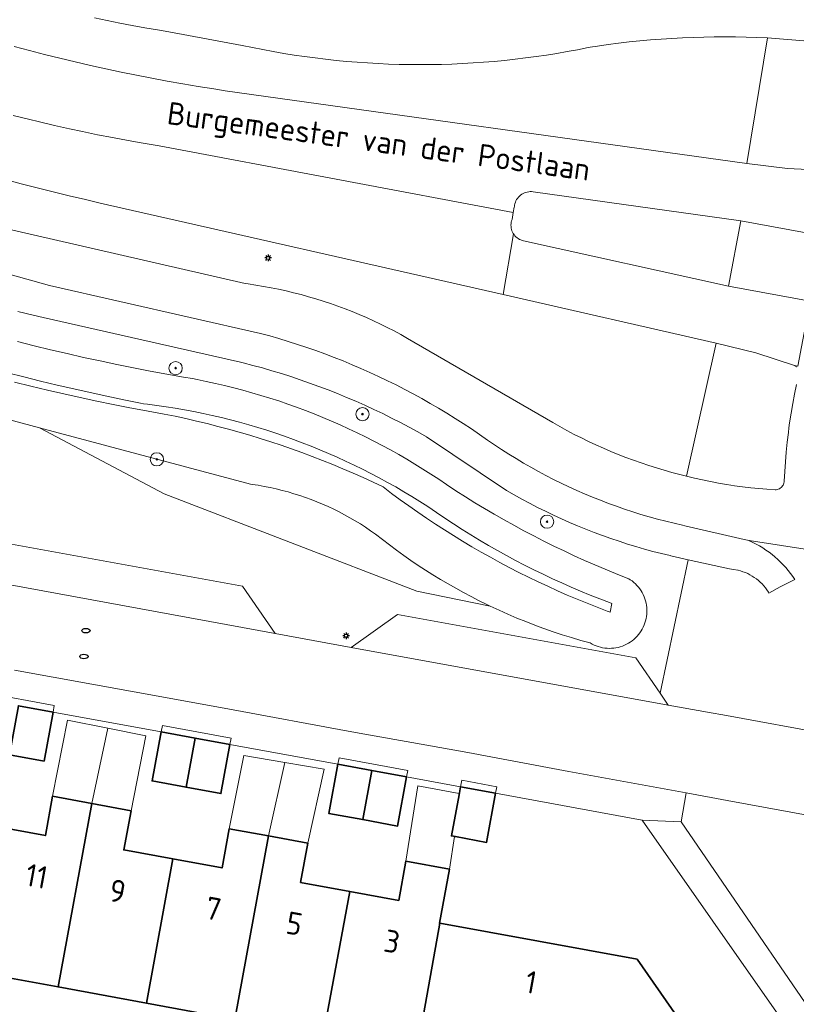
# Model space of a CAD drawing. Header units: metres. Extents: x 152610 to 160096, y 456114 to 462495.
# Tile 223 of 256: x 157328 to 157375, y 459787 to 459846. Entities that reach past the tile are written whole.
import ezdxf
from ezdxf.enums import TextEntityAlignment as Align

# ---------------------------------------------------------------- set-up
doc = ezdxf.new("R2010")
doc.units = ezdxf.units.M
doc.header["$LTSCALE"] = 0.5
doc.layers.get('0').update_dxf_attribs({"linetype": 'CONTINUOUS'})
for name, color, linetype, lineweight in [('B-PV-GR-BEPLANTING_CULTUUR_BOSPLANTSOEN-GV', 251, 'CONTINUOUS', 18), ('B-PV-GR-BOOM-S', 251, 'CONTINUOUS', 25), ('B-PV-GW-TALUD_KRUIN-G', 251, 'CONTINUOUS', 18), ('B-PV-IE-MEUBILAIR-S', 251, 'CONTINUOUS', 25), ('B-PV-OG-BEBOUWING-GV', 6, 'CONTINUOUS', 35), ('B-PV-OG-BEBOUWING-T18', 1, 'CONTINUOUS', 18), ('B-PV-OG-BEBOUWING_OVERBOUWING-GV', 251, 'CONTINUOUS', 18), ('B-PV-OG-TERREIN_BEGROEID-GV', 251, 'CONTINUOUS', 18), ('B-PV-OG-TOPOGRAFIE-T18', 1, 'CONTINUOUS', 18), ('B-PV-VH-GESLOTENVERHARDING_ASFALT-GV', 251, 'CONTINUOUS', 18), ('B-PV-VH-OPENVERHARDING_BETONSTRAATSTEEN-GV', 251, 'CONTINUOUS', 18), ('B-PV-VH-OPENVERHARDING_TEGEL-GV', 251, 'CONTINUOUS', 18)]:
    doc.layers.add(name, color=color, linetype=linetype, lineweight=lineweight)
doc.styles.add('NLCS-ISO', font='NLCS-ISO.ttf')
doc.styles.add('NLCS-ISO-M750-T18', font='NLCS-ISO.ttf', dxfattribs={"height": 1.35})

# ---------------------------------------------------------------- blocks, each defined once
blk = doc.blocks.new('SIE-MEUBILAIR_PAAL_LICHTMAST-SO')
for points in [[(-0.62, 0), (-1, 0)], [(-0.71, 0.71), (-0.44, 0.44)], [(0, 1), (0, 0.62)], [(0.44, 0.44), (0.71, 0.71)], [(1, 0), (0.62, 0)], [(-0.71, -0.71), (-0.44, -0.44)], [(0, -0.62), (0, -1)], [(0.44, -0.44), (0.71, -0.71)]]:
    blk.add_lwpolyline(points)
blk.add_circle((0, 0), 0.5)
blk = doc.blocks.new('SIE-MEUBILAIR_PUT_RIOOLPUT-SO')
blk.add_ellipse((0, 0), major_axis=(1.25, 0), ratio=0.54)
blk = doc.blocks.new('SGR-BOOM_GBKN-SO')
at = {"linetype": 'ByBlock', "lineweight": 18}
h = blk.add_hatch(color=0, dxfattribs=at)
h.dxf.hatch_style = 1
edge = h.paths.add_edge_path()
edge.add_arc((0, 0), 0.25, 0, 360)
at = {"color": 0, "linetype": 'ByBlock', "lineweight": 18}
for radius in [2, 0.25]:
    blk.add_circle((0, 0), radius, dxfattribs=at)
at = {"color": 0, "linetype": 'ByBlock', "lineweight": 18, "style": 'NLCS-ISO'}
blk.add_attdef('SOORT', (2.5, 0), '', height=1.5, dxfattribs=at)

msp = doc.modelspace()

# ---------------------------------------------------------------- linework, layer by layer
at = {"layer": 'B-PV-GR-BEPLANTING_CULTUUR_BOSPLANTSOEN-GV', "flags": 128}
for points in [[(157324.056, 459822.812), (157329.674, 459821.31), (157342.35, 459817.921), (157342.447, 459817.907), (157342.81, 459817.85), (157343.171, 459817.786), (157343.531, 459817.713), (157343.889, 459817.633), (157344.245, 459817.545), (157344.599, 459817.449), (157344.951, 459817.346), (157345.301, 459817.235), (157345.648, 459817.116), (157345.993, 459816.99), (157346.334, 459816.856), (157346.673, 459816.714), (157347.009, 459816.566), (157347.341, 459816.41), (157347.67, 459816.247), (157347.995, 459816.077), (157348.316, 459815.9), (157348.634, 459815.716), (157348.947, 459815.525), (157349.256, 459815.327), (157349.561, 459815.122), (157349.861, 459814.911), (157350.275, 459814.583), (157350.694, 459814.261), (157351.118, 459813.945), (157351.547, 459813.636), (157351.98, 459813.334), (157352.418, 459813.038), (157352.86, 459812.748), (157353.306, 459812.466), (157353.757, 459812.19), (157354.212, 459811.921), (157354.671, 459811.659), (157355.133, 459811.404), (157355.6, 459811.156), (157356.07, 459810.915), (157356.544, 459810.681), (157356.744, 459810.585), (157357.272, 459810.339), (157357.804, 459810.102), (157358.339, 459809.873), (157358.879, 459809.654), (157359.422, 459809.444), (157359.694, 459809.343), (157359.968, 459809.242), (157360.518, 459809.05), (157361.07, 459808.867), (157361.626, 459808.694), (157362.185, 459808.529), (157362.746, 459808.374), (157362.863, 459808.308), (157362.983, 459808.249), (157363.107, 459808.198), (157363.234, 459808.153), (157363.363, 459808.117), (157363.494, 459808.088), (157363.627, 459808.067), (157363.76, 459808.055), (157363.894, 459808.05), (157364.028, 459808.053), (157364.162, 459808.064), (157364.295, 459808.083), (157364.426, 459808.11), (157364.556, 459808.144), (157364.683, 459808.187), (157364.808, 459808.236), (157364.929, 459808.294), (157365.047, 459808.358), (157365.161, 459808.429), (157365.27, 459808.507), (157365.374, 459808.591), (157365.474, 459808.681), (157365.567, 459808.777), (157365.655, 459808.879), (157365.737, 459808.985), (157365.812, 459809.097), (157365.88, 459809.212), (157365.942, 459809.331), (157365.996, 459809.454), (157366.042, 459809.58), (157366.082, 459809.708), (157366.113, 459809.839), (157366.137, 459809.971), (157366.152, 459810.104), (157366.16, 459810.238), (157366.159, 459810.372), (157366.151, 459810.506), (157366.135, 459810.639), (157366.111, 459810.771), (157366.079, 459810.902), (157366.039, 459811.03), (157365.992, 459811.155), (157365.937, 459811.278), (157365.875, 459811.397), (157365.807, 459811.512), (157365.731, 459811.623), (157365.649, 459811.729), (157365.561, 459811.83), (157365.467, 459811.926), (157365.367, 459812.016), (157365.262, 459812.099), (157365.152, 459812.177), (157365.078, 459812.224), (157364.905, 459812.291), (157364.276, 459812.541), (157363.65, 459812.799), (157363.027, 459813.064), (157362.408, 459813.336), (157361.792, 459813.616), (157361.179, 459813.902), (157360.569, 459814.196), (157359.964, 459814.498), (157359.361, 459814.806), (157358.762, 459815.121), (157358.168, 459815.444), (157357.577, 459815.773), (157356.99, 459816.11), (157356.406, 459816.453), (157355.828, 459816.804), (157355.253, 459817.161), (157354.682, 459817.524), (157354.116, 459817.895), (157353.649, 459818.212), (157353.177, 459818.523), (157352.702, 459818.827), (157352.222, 459819.124), (157351.737, 459819.415), (157351.249, 459819.698), (157350.757, 459819.975), (157350.261, 459820.245), (157349.761, 459820.507), (157349.257, 459820.763), (157348.75, 459821.011), (157348.239, 459821.252), (157347.725, 459821.486), (157347.208, 459821.712), (157346.688, 459821.932), (157346.164, 459822.143), (157345.638, 459822.348), (157345.109, 459822.545), (157344.577, 459822.734), (157344.042, 459822.916), (157343.505, 459823.09), (157342.965, 459823.256), (157342.424, 459823.415), (157341.879, 459823.567), (157341.333, 459823.71), (157340.785, 459823.846), (157340.235, 459823.974), (157339.683, 459824.094), (157339.13, 459824.206), (157338.85, 459824.26), (157338.325, 459824.35), (157337.32, 459824.528), (157336.317, 459824.715), (157335.315, 459824.909), (157334.314, 459825.111), (157333.315, 459825.321), (157332.318, 459825.539), (157331.322, 459825.764), (157330.329, 459825.998), (157329.337, 459826.239), (157328.347, 459826.488)], [(157327.739, 459824.615), (157328.731, 459824.36), (157329.725, 459824.113), (157330.721, 459823.873), (157331.719, 459823.641), (157332.719, 459823.417), (157333.72, 459823.201), (157334.723, 459822.992), (157335.728, 459822.792), (157335.921, 459822.754), (157336.147, 459822.727), (157336.707, 459822.653), (157337.267, 459822.571), (157337.825, 459822.481), (157338.382, 459822.384), (157338.938, 459822.278), (157339.492, 459822.165), (157340.044, 459822.044), (157340.595, 459821.915), (157341.144, 459821.778), (157341.69, 459821.634), (157342.235, 459821.481), (157342.778, 459821.322), (157343.318, 459821.154), (157343.856, 459820.979), (157344.391, 459820.796), (157344.923, 459820.606), (157345.453, 459820.408), (157345.98, 459820.203), (157346.504, 459819.99), (157347.025, 459819.77), (157347.543, 459819.543), (157348.057, 459819.308), (157348.568, 459819.066), (157349.076, 459818.817), (157349.58, 459818.56), (157350.08, 459818.297), (157350.577, 459818.026), (157351.07, 459817.749), (157351.558, 459817.464), (157352.043, 459817.173), (157352.524, 459816.875), (157353, 459816.57), (157353.507, 459816.216), (157354.019, 459815.869), (157354.535, 459815.528), (157355.055, 459815.194), (157355.58, 459814.867), (157356.108, 459814.546), (157356.641, 459814.233), (157357.178, 459813.926), (157357.719, 459813.627), (157358.264, 459813.334), (157358.812, 459813.049), (157359.364, 459812.77), (157359.92, 459812.499), (157360.479, 459812.235), (157361.042, 459811.978), (157361.607, 459811.728), (157362.176, 459811.486), (157362.748, 459811.251), (157363.323, 459811.024), (157363.901, 459810.804), (157364.05, 459810.749), (157363.942, 459810.228), (157363.765, 459810.294), (157363.163, 459810.522), (157362.565, 459810.758), (157361.969, 459811.002), (157361.376, 459811.253), (157360.787, 459811.511), (157360.201, 459811.777), (157359.618, 459812.05), (157359.038, 459812.33), (157358.462, 459812.617), (157357.89, 459812.911), (157357.322, 459813.213), (157356.757, 459813.521), (157356.196, 459813.837), (157355.639, 459814.159), (157355.086, 459814.489), (157354.537, 459814.825), (157353.993, 459815.168), (157353.452, 459815.518), (157352.917, 459815.874), (157352.385, 459816.237), (157351.858, 459816.607), (157351.336, 459816.983), (157350.819, 459817.366), (157350.306, 459817.755), (157349.708, 459818.038), (157349.107, 459818.314), (157348.502, 459818.582), (157347.894, 459818.843), (157347.283, 459819.097), (157346.67, 459819.343), (157346.053, 459819.582), (157345.433, 459819.814), (157344.81, 459820.038), (157344.185, 459820.254), (157343.558, 459820.463), (157342.927, 459820.664), (157342.295, 459820.858), (157341.66, 459821.044), (157341.023, 459821.222), (157340.384, 459821.392), (157339.742, 459821.555), (157339.099, 459821.71), (157338.455, 459821.857), (157337.808, 459821.997), (157337.159, 459822.128), (157336.51, 459822.252), (157335.881, 459822.364), (157335.088, 459822.514), (157334.095, 459822.709), (157333.102, 459822.912), (157332.112, 459823.122), (157331.124, 459823.341), (157330.137, 459823.567), (157329.152, 459823.801), (157328.168, 459824.043)], [(157328.168, 459824.043), (157329.152, 459823.801), (157330.137, 459823.567), (157331.124, 459823.341), (157332.112, 459823.122), (157333.102, 459822.912), (157334.095, 459822.709), (157335.088, 459822.514), (157335.881, 459822.364), (157336.51, 459822.252), (157337.159, 459822.128), (157337.808, 459821.997), (157338.455, 459821.857), (157339.099, 459821.71), (157339.742, 459821.555), (157340.384, 459821.392), (157341.023, 459821.222), (157341.66, 459821.044), (157342.295, 459820.858), (157342.927, 459820.664), (157343.558, 459820.463), (157344.185, 459820.254), (157344.81, 459820.038), (157345.433, 459819.814), (157346.053, 459819.582), (157346.67, 459819.343), (157347.283, 459819.097), (157347.894, 459818.843), (157348.502, 459818.582), (157349.107, 459818.314), (157349.708, 459818.038), (157350.306, 459817.755), (157350.819, 459817.366), (157351.336, 459816.983), (157351.858, 459816.607), (157352.385, 459816.237), (157352.917, 459815.874), (157353.452, 459815.518), (157353.993, 459815.168), (157354.537, 459814.825), (157355.086, 459814.489), (157355.639, 459814.159), (157356.196, 459813.837), (157356.757, 459813.521), (157357.322, 459813.213), (157357.89, 459812.911), (157358.462, 459812.617), (157359.038, 459812.33), (157359.618, 459812.05), (157360.201, 459811.777), (157360.787, 459811.511), (157361.376, 459811.253), (157361.969, 459811.002), (157362.565, 459810.758), (157363.163, 459810.522), (157363.765, 459810.294), (157363.942, 459810.228), (157364.05, 459810.749), (157363.901, 459810.804), (157363.323, 459811.024), (157362.748, 459811.251), (157362.176, 459811.486), (157361.607, 459811.728), (157361.042, 459811.978), (157360.479, 459812.235), (157359.92, 459812.499), (157359.364, 459812.77), (157358.812, 459813.049), (157358.264, 459813.334), (157357.719, 459813.627), (157357.178, 459813.926), (157356.641, 459814.233), (157356.108, 459814.546), (157355.58, 459814.867), (157355.055, 459815.194), (157354.535, 459815.528), (157354.019, 459815.869), (157353.507, 459816.216), (157353, 459816.57), (157352.524, 459816.875), (157352.043, 459817.173), (157351.558, 459817.464), (157351.07, 459817.749), (157350.577, 459818.026), (157350.08, 459818.297), (157349.58, 459818.56), (157349.076, 459818.817), (157348.568, 459819.066), (157348.057, 459819.308), (157347.543, 459819.543), (157347.025, 459819.77), (157346.504, 459819.99), (157345.98, 459820.203), (157345.453, 459820.408), (157344.923, 459820.606), (157344.391, 459820.796), (157343.856, 459820.979), (157343.318, 459821.154), (157342.778, 459821.322), (157342.235, 459821.481), (157341.69, 459821.634), (157341.144, 459821.778), (157340.595, 459821.915), (157340.044, 459822.044), (157339.492, 459822.165), (157338.938, 459822.278), (157338.382, 459822.384), (157337.825, 459822.481), (157337.267, 459822.571), (157336.707, 459822.653), (157336.147, 459822.727), (157335.921, 459822.754), (157335.728, 459822.792), (157334.723, 459822.992), (157333.72, 459823.201), (157332.719, 459823.417), (157331.719, 459823.641), (157330.721, 459823.873), (157329.725, 459824.113), (157328.731, 459824.36), (157327.739, 459824.615)]]:
    msp.add_lwpolyline(points, dxfattribs=at)
msp.add_lwpolyline([(157342.35, 459817.921), (157329.674, 459821.31), (157337.148, 459817.343), (157352.338, 459811.483), (157356.744, 459810.585), (157356.544, 459810.681), (157356.07, 459810.915), (157355.6, 459811.156), (157355.133, 459811.404), (157354.671, 459811.659), (157354.212, 459811.921), (157353.757, 459812.19), (157353.306, 459812.466), (157352.86, 459812.748), (157352.418, 459813.038), (157351.98, 459813.334), (157351.547, 459813.636), (157351.118, 459813.945), (157350.694, 459814.261), (157350.275, 459814.583), (157349.861, 459814.911), (157349.561, 459815.122), (157349.256, 459815.327), (157348.947, 459815.525), (157348.634, 459815.716), (157348.316, 459815.9), (157347.995, 459816.077), (157347.67, 459816.247), (157347.341, 459816.41), (157347.009, 459816.566), (157346.673, 459816.714), (157346.334, 459816.856), (157345.993, 459816.99), (157345.648, 459817.116), (157345.301, 459817.235), (157344.951, 459817.346), (157344.599, 459817.449), (157344.245, 459817.545), (157343.889, 459817.633), (157343.531, 459817.713), (157343.171, 459817.786), (157342.81, 459817.85), (157342.447, 459817.907)], close=True, dxfattribs=at)
at = {"layer": 'B-PV-GW-TALUD_KRUIN-G', "flags": 128}
msp.add_lwpolyline([(157327.739, 459824.615), (157328.731, 459824.36), (157329.725, 459824.113), (157330.721, 459823.873), (157331.719, 459823.641), (157332.719, 459823.417), (157333.72, 459823.201), (157334.723, 459822.992), (157335.728, 459822.792), (157335.921, 459822.754), (157336.147, 459822.727), (157336.707, 459822.653), (157337.267, 459822.571), (157337.825, 459822.481), (157338.382, 459822.384), (157338.938, 459822.278), (157339.492, 459822.165), (157340.044, 459822.044), (157340.595, 459821.915), (157341.144, 459821.778), (157341.69, 459821.634), (157342.235, 459821.481), (157342.778, 459821.322), (157343.318, 459821.154), (157343.856, 459820.979), (157344.391, 459820.796), (157344.923, 459820.606), (157345.453, 459820.408), (157345.98, 459820.203), (157346.504, 459819.99), (157347.025, 459819.77), (157347.543, 459819.543), (157348.057, 459819.308), (157348.568, 459819.066), (157349.076, 459818.817), (157349.58, 459818.56), (157350.08, 459818.297), (157350.577, 459818.026), (157351.07, 459817.749), (157351.558, 459817.464), (157352.043, 459817.173), (157352.524, 459816.875), (157353, 459816.57), (157353.507, 459816.216), (157354.019, 459815.869), (157354.535, 459815.528), (157355.055, 459815.194), (157355.58, 459814.867), (157356.108, 459814.546), (157356.641, 459814.233), (157357.178, 459813.926), (157357.719, 459813.627), (157358.264, 459813.334), (157358.812, 459813.049), (157359.364, 459812.77), (157359.92, 459812.499), (157360.479, 459812.235), (157361.042, 459811.978), (157361.607, 459811.728), (157362.176, 459811.486), (157362.748, 459811.251), (157363.323, 459811.024), (157363.901, 459810.804), (157364.05, 459810.749), (157363.942, 459810.228), (157363.765, 459810.294), (157363.163, 459810.522), (157362.565, 459810.758), (157361.969, 459811.002), (157361.376, 459811.253), (157360.787, 459811.511), (157360.201, 459811.777), (157359.618, 459812.05), (157359.038, 459812.33), (157358.462, 459812.617), (157357.89, 459812.911), (157357.322, 459813.213), (157356.757, 459813.521), (157356.196, 459813.837), (157355.639, 459814.159), (157355.086, 459814.489), (157354.537, 459814.825), (157353.993, 459815.168), (157353.452, 459815.518), (157352.917, 459815.874), (157352.385, 459816.237), (157351.858, 459816.607), (157351.336, 459816.983), (157350.819, 459817.366), (157350.306, 459817.755), (157349.708, 459818.038), (157349.107, 459818.314), (157348.502, 459818.582), (157347.894, 459818.843), (157347.283, 459819.097), (157346.67, 459819.343), (157346.053, 459819.582), (157345.433, 459819.814), (157344.81, 459820.038), (157344.185, 459820.254), (157343.558, 459820.463), (157342.927, 459820.664), (157342.295, 459820.858), (157341.66, 459821.044), (157341.023, 459821.222), (157340.384, 459821.392), (157339.742, 459821.555), (157339.099, 459821.71), (157338.455, 459821.857), (157337.808, 459821.997), (157337.159, 459822.128), (157336.51, 459822.252), (157335.881, 459822.364), (157335.088, 459822.514), (157334.095, 459822.709), (157333.102, 459822.912), (157332.112, 459823.122), (157331.124, 459823.341), (157330.137, 459823.567), (157329.152, 459823.801), (157328.168, 459824.043)], dxfattribs=at)
at = {"layer": 'B-PV-OG-BEBOUWING-GV', "flags": 128}
for points in [[(157330.48, 459804.22), (157328.397, 459804.598), (157327.857, 459801.648), (157329.94, 459801.27)], [(157339.011, 459802.655), (157336.97, 459803.03), (157336.43, 459800.08), (157338.472, 459799.705)], [(157341.11, 459802.27), (157339.011, 459802.655), (157338.472, 459799.705), (157340.57, 459799.32)], [(157349.629, 459800.704), (157347.58, 459801.08), (157347.04, 459798.13), (157349.089, 459797.754)], [(157351.72, 459800.32), (157349.629, 459800.704), (157349.089, 459797.754), (157351.18, 459797.37)], [(157357.07, 459799.34), (157354.96, 459799.73), (157354.87, 459799.246), (157354.41, 459796.78), (157354.656, 459796.734), (157356.53, 459796.39)], [(157332.81, 459798.725), (157330.45, 459799.16), (157330.02, 459796.8), (157327.069, 459797.34), (157325.483, 459788.668), (157330.778, 459787.696)], [(157335.17, 459798.29), (157332.81, 459798.725), (157330.778, 459787.696), (157336.101, 459786.719), (157337.684, 459795.39), (157334.73, 459795.93)], [(157343.43, 459796.775), (157341.07, 459797.21), (157340.64, 459794.85), (157337.684, 459795.39), (157336.101, 459786.719), (157341.398, 459785.747)], [(157345.79, 459796.34), (157343.43, 459796.775), (157341.398, 459785.747), (157346.714, 459784.771), (157348.3, 459793.44), (157345.35, 459793.98)], [(157354.29, 459794.78), (157351.68, 459795.26), (157351.25, 459792.9), (157348.3, 459793.44), (157346.714, 459784.771), (157352.33, 459783.74), (157352.56, 459785.03), (157353.715, 459791.525), (157353.69, 459791.53)], [(157365.58, 459789.36), (157353.715, 459791.525), (157352.56, 459785.03), (157357.64, 459784.1), (157357.27, 459782.08), (157359.022, 459779.734), (157367.955, 459785.945)]]:
    msp.add_lwpolyline(points, close=True, dxfattribs=at)
at = {"layer": 'B-PV-OG-BEBOUWING_OVERBOUWING-GV', "flags": 128}
for points in [[(157332.81, 459798.725), (157333.772, 459803.25), (157331.341, 459803.737), (157330.45, 459799.16)], [(157336.049, 459802.794), (157333.772, 459803.25), (157332.81, 459798.725), (157335.17, 459798.29)], [(157343.43, 459796.775), (157344.395, 459801.196), (157341.935, 459801.614), (157341.07, 459797.21)], [(157346.77, 459800.792), (157344.395, 459801.196), (157343.43, 459796.775), (157345.79, 459796.34)], [(157354.885, 459799.324), (157352.39, 459799.785), (157351.68, 459795.26), (157354.29, 459794.78), (157354.6, 459796.745), (157354.41, 459796.78), (157354.87, 459799.246)]]:
    msp.add_lwpolyline(points, close=True, dxfattribs=at)
at = {"layer": 'B-PV-OG-TERREIN_BEGROEID-GV', "flags": 128}
for points in [[(157328.15, 459844.219), (157329.061, 459843.976), (157329.974, 459843.741), (157330.889, 459843.514), (157331.805, 459843.295), (157332.724, 459843.083), (157333.644, 459842.879), (157334.566, 459842.683), (157335.49, 459842.495), (157336.415, 459842.314), (157337.341, 459842.142), (157338.269, 459841.977), (157339.199, 459841.821), (157340.13, 459841.672), (157340.816, 459841.567), (157372.15, 459837.2), (157373.409, 459844.734), (157372.769, 459844.764), (157372.129, 459844.785), (157371.488, 459844.799), (157370.848, 459844.804), (157370.207, 459844.802), (157369.567, 459844.791), (157368.927, 459844.773), (157368.286, 459844.746), (157367.647, 459844.712), (157367.008, 459844.669), (157366.369, 459844.619), (157365.731, 459844.56), (157365.094, 459844.494), (157364.458, 459844.42), (157363.823, 459844.337), (157363.188, 459844.247), (157362.75, 459844.18), (157362.618, 459844.153), (157361.996, 459844.03), (157361.373, 459843.914), (157360.748, 459843.807), (157360.122, 459843.707), (157359.495, 459843.616), (157358.866, 459843.532), (157358.237, 459843.456), (157357.606, 459843.389), (157356.975, 459843.329), (157356.343, 459843.277), (157355.711, 459843.233), (157355.078, 459843.197), (157354.445, 459843.169), (157353.811, 459843.149), (157353.177, 459843.137), (157352.543, 459843.133), (157351.909, 459843.137), (157351.275, 459843.15), (157350.642, 459843.17), (157350.008, 459843.198), (157349.375, 459843.234), (157348.743, 459843.278), (157348.111, 459843.33), (157347.48, 459843.39), (157346.85, 459843.458), (157346.22, 459843.534), (157345.592, 459843.617), (157344.964, 459843.709), (157344.338, 459843.809), (157343.714, 459843.916), (157343.09, 459844.032), (157342.468, 459844.155), (157341.848, 459844.286), (157337.43, 459845.11), (157336.757, 459845.219), (157335.998, 459845.35), (157335.241, 459845.488), (157334.486, 459845.634), (157333.732, 459845.788), (157332.98, 459845.95)], [(157326.813, 459833.467), (157342.029, 459829.975), (157342.21, 459829.95), (157342.667, 459829.882), (157343.124, 459829.806), (157343.578, 459829.723), (157344.032, 459829.631), (157344.483, 459829.531), (157344.933, 459829.424), (157345.381, 459829.309), (157345.827, 459829.186), (157346.271, 459829.056), (157346.712, 459828.918), (157347.151, 459828.772), (157347.587, 459828.619), (157348.021, 459828.458), (157348.452, 459828.289), (157348.88, 459828.113), (157349.304, 459827.93), (157349.726, 459827.74), (157350.144, 459827.542), (157350.558, 459827.337), (157350.969, 459827.125), (157351.377, 459826.906), (157351.78, 459826.68), (157360.508, 459821.616), (157360.93, 459821.374), (157361.356, 459821.14), (157361.786, 459820.912), (157362.219, 459820.692), (157362.656, 459820.479), (157363.096, 459820.273), (157363.54, 459820.074), (157363.987, 459819.882), (157364.437, 459819.698), (157364.89, 459819.522), (157365.346, 459819.352), (157365.804, 459819.191), (157366.265, 459819.037), (157366.729, 459818.89), (157367.195, 459818.751), (157367.663, 459818.62), (157368.133, 459818.497), (157368.539, 459818.397), (157370.32, 459826.4), (157357.518, 459829.311), (157333.32, 459834.812), (157332.421, 459835.017), (157331.454, 459835.245), (157330.49, 459835.481), (157329.528, 459835.725), (157328.567, 459835.976), (157327.609, 459836.235)], [(157327.54, 459814.4), (157341.87, 459811.78), (157343.82, 459808.94), (157348.38, 459808.11), (157351.17, 459810.08), (157365.49, 459807.47), (157366.948, 459805.354), (157368.635, 459813.375), (157367.59, 459813.61), (157367.549, 459813.62), (157367.033, 459813.744), (157366.518, 459813.876), (157366.006, 459814.016), (157365.496, 459814.164), (157364.988, 459814.319), (157364.483, 459814.482), (157363.98, 459814.653), (157363.479, 459814.831), (157362.982, 459815.017), (157362.487, 459815.21), (157361.995, 459815.411), (157361.507, 459815.619), (157361.021, 459815.834), (157360.539, 459816.056), (157360.06, 459816.286), (157359.585, 459816.523), (157359.113, 459816.767), (157358.645, 459817.019), (157358.181, 459817.277), (157357.721, 459817.542), (157352.92, 459820.77), (157352.401, 459821.061), (157351.878, 459821.345), (157351.351, 459821.622), (157350.82, 459821.892), (157350.286, 459822.155), (157349.748, 459822.411), (157349.207, 459822.659), (157348.663, 459822.9), (157348.115, 459823.134), (157347.565, 459823.36), (157347.011, 459823.579), (157346.455, 459823.791), (157345.895, 459823.995), (157345.333, 459824.191), (157344.769, 459824.38), (157344.202, 459824.561), (157343.632, 459824.735), (157343.06, 459824.901), (157342.487, 459825.059), (157341.911, 459825.209), (157341.75, 459825.25), (157329.88, 459827.94), (157329.291, 459828.078), (157328.36, 459828.303)], [(157328.347, 459826.488), (157329.337, 459826.239), (157330.329, 459825.998), (157331.322, 459825.764), (157332.318, 459825.539), (157333.315, 459825.321), (157334.314, 459825.111), (157335.315, 459824.909), (157336.317, 459824.715), (157337.32, 459824.528), (157338.325, 459824.35), (157338.85, 459824.26), (157339.13, 459824.206), (157339.683, 459824.094), (157340.235, 459823.974), (157340.785, 459823.846), (157341.333, 459823.71), (157341.879, 459823.567), (157342.424, 459823.415), (157342.965, 459823.256), (157343.505, 459823.09), (157344.042, 459822.916), (157344.577, 459822.734), (157345.109, 459822.545), (157345.638, 459822.348), (157346.164, 459822.143), (157346.688, 459821.932), (157347.208, 459821.712), (157347.725, 459821.486), (157348.239, 459821.252), (157348.75, 459821.011), (157349.257, 459820.763), (157349.761, 459820.507), (157350.261, 459820.245), (157350.757, 459819.975), (157351.249, 459819.698), (157351.737, 459819.415), (157352.222, 459819.124), (157352.702, 459818.827), (157353.177, 459818.523), (157353.649, 459818.212), (157354.116, 459817.895), (157354.682, 459817.524), (157355.253, 459817.161), (157355.828, 459816.804), (157356.406, 459816.453), (157356.99, 459816.11), (157357.577, 459815.773), (157358.168, 459815.444), (157358.762, 459815.121), (157359.361, 459814.806), (157359.964, 459814.498), (157360.569, 459814.196), (157361.179, 459813.902), (157361.792, 459813.616), (157362.408, 459813.336), (157363.027, 459813.064), (157363.65, 459812.799), (157364.276, 459812.541), (157364.905, 459812.291), (157365.078, 459812.224), (157365.152, 459812.177), (157365.262, 459812.099), (157365.367, 459812.016), (157365.467, 459811.926), (157365.561, 459811.83), (157365.649, 459811.729), (157365.731, 459811.623), (157365.807, 459811.512), (157365.875, 459811.397), (157365.937, 459811.278), (157365.992, 459811.155), (157366.039, 459811.03), (157366.079, 459810.902), (157366.111, 459810.771), (157366.135, 459810.639), (157366.151, 459810.506), (157366.159, 459810.372), (157366.16, 459810.238), (157366.152, 459810.104), (157366.137, 459809.971), (157366.113, 459809.839), (157366.082, 459809.708), (157366.042, 459809.58), (157365.996, 459809.454), (157365.942, 459809.331), (157365.88, 459809.212), (157365.812, 459809.097), (157365.737, 459808.985), (157365.655, 459808.879), (157365.567, 459808.777), (157365.474, 459808.681), (157365.374, 459808.591), (157365.27, 459808.507), (157365.161, 459808.429), (157365.047, 459808.358), (157364.929, 459808.294), (157364.808, 459808.236), (157364.683, 459808.187), (157364.556, 459808.144), (157364.426, 459808.11), (157364.295, 459808.083), (157364.162, 459808.064), (157364.028, 459808.053), (157363.894, 459808.05), (157363.76, 459808.055), (157363.627, 459808.067), (157363.494, 459808.088), (157363.363, 459808.117), (157363.234, 459808.153), (157363.107, 459808.198), (157362.983, 459808.249), (157362.863, 459808.308), (157362.746, 459808.374), (157362.185, 459808.529), (157361.626, 459808.694), (157361.07, 459808.867), (157360.518, 459809.05), (157359.968, 459809.242), (157359.694, 459809.343), (157359.422, 459809.444), (157358.879, 459809.654), (157358.339, 459809.873), (157357.804, 459810.102), (157357.272, 459810.339), (157356.744, 459810.585), (157352.338, 459811.483), (157337.148, 459817.343), (157329.674, 459821.31), (157324.056, 459822.812)]]:
    msp.add_lwpolyline(points, dxfattribs=at)
at = {"layer": 'B-PV-VH-GESLOTENVERHARDING_ASFALT-GV', "flags": 128}
for points in [[(157332.98, 459845.95), (157333.732, 459845.788), (157334.486, 459845.634), (157335.241, 459845.488), (157335.998, 459845.35), (157336.757, 459845.219), (157337.43, 459845.11), (157341.848, 459844.286), (157342.468, 459844.155), (157343.09, 459844.032), (157343.714, 459843.916), (157344.338, 459843.809), (157344.964, 459843.709), (157345.592, 459843.617), (157346.22, 459843.534), (157346.85, 459843.458), (157347.48, 459843.39), (157348.111, 459843.33), (157348.743, 459843.278), (157349.375, 459843.234), (157350.008, 459843.198), (157350.642, 459843.17), (157351.275, 459843.15), (157351.909, 459843.137), (157352.543, 459843.133), (157353.177, 459843.137), (157353.811, 459843.149), (157354.445, 459843.169), (157355.078, 459843.197), (157355.711, 459843.233), (157356.343, 459843.277), (157356.975, 459843.329), (157357.606, 459843.389), (157358.237, 459843.456), (157358.866, 459843.532), (157359.495, 459843.616), (157360.122, 459843.707), (157360.748, 459843.807), (157361.373, 459843.914), (157361.996, 459844.03), (157362.618, 459844.153), (157362.75, 459844.18), (157363.188, 459844.247), (157363.823, 459844.337), (157364.458, 459844.42), (157365.094, 459844.494), (157365.731, 459844.56), (157366.369, 459844.619), (157367.008, 459844.669), (157367.647, 459844.712), (157368.286, 459844.746), (157368.927, 459844.773), (157369.567, 459844.791), (157370.207, 459844.802), (157370.848, 459844.804), (157371.488, 459844.799), (157372.129, 459844.785), (157372.769, 459844.764), (157373.409, 459844.734), (157376.072, 459844.514)], [(157332.98, 459845.95), (157333.732, 459845.788), (157334.486, 459845.634), (157335.241, 459845.488), (157335.998, 459845.35), (157336.757, 459845.219), (157337.43, 459845.11), (157341.848, 459844.286), (157342.468, 459844.155), (157343.09, 459844.032), (157343.714, 459843.916), (157344.338, 459843.809), (157344.964, 459843.709), (157345.592, 459843.617), (157346.22, 459843.534), (157346.85, 459843.458), (157347.48, 459843.39), (157348.111, 459843.33), (157348.743, 459843.278), (157349.375, 459843.234), (157350.008, 459843.198), (157350.642, 459843.17), (157351.275, 459843.15), (157351.909, 459843.137), (157352.543, 459843.133), (157353.177, 459843.137), (157353.811, 459843.149), (157354.445, 459843.169), (157355.078, 459843.197), (157355.711, 459843.233), (157356.343, 459843.277), (157356.975, 459843.329), (157357.606, 459843.389), (157358.237, 459843.456), (157358.866, 459843.532), (157359.495, 459843.616), (157360.122, 459843.707), (157360.748, 459843.807), (157361.373, 459843.914), (157361.996, 459844.03), (157362.618, 459844.153), (157362.75, 459844.18), (157363.188, 459844.247), (157363.823, 459844.337), (157364.458, 459844.42), (157365.094, 459844.494), (157365.731, 459844.56), (157366.369, 459844.619), (157367.008, 459844.669), (157367.647, 459844.712), (157368.286, 459844.746), (157368.927, 459844.773), (157369.567, 459844.791), (157370.207, 459844.802), (157370.848, 459844.804), (157371.488, 459844.799), (157372.129, 459844.785), (157372.769, 459844.764), (157373.409, 459844.734), (157376.072, 459844.514)], [(157377.055, 459836.779), (157374.594, 459836.891), (157372.15, 459837.2), (157340.816, 459841.567), (157340.13, 459841.672), (157339.199, 459841.821), (157338.269, 459841.977), (157337.341, 459842.142), (157336.415, 459842.314), (157335.49, 459842.495), (157334.566, 459842.683), (157333.644, 459842.879), (157332.724, 459843.083), (157331.805, 459843.295), (157330.889, 459843.514), (157329.974, 459843.741), (157329.061, 459843.976), (157328.15, 459844.219)], [(157377.055, 459836.779), (157374.594, 459836.891), (157372.15, 459837.2), (157340.816, 459841.567), (157340.13, 459841.672), (157339.199, 459841.821), (157338.269, 459841.977), (157337.341, 459842.142), (157336.415, 459842.314), (157335.49, 459842.495), (157334.566, 459842.683), (157333.644, 459842.879), (157332.724, 459843.083), (157331.805, 459843.295), (157330.889, 459843.514), (157329.974, 459843.741), (157329.061, 459843.976), (157328.15, 459844.219)], [(157327.609, 459836.235), (157328.567, 459835.976), (157329.528, 459835.725), (157330.49, 459835.481), (157331.454, 459835.245), (157332.421, 459835.017), (157333.32, 459834.812), (157357.518, 459829.311), (157358.145, 459832.959), (157358.126, 459832.987), (157358.085, 459833.064), (157358.05, 459833.145), (157358.024, 459833.228), (157358.004, 459833.313), (157357.993, 459833.4), (157357.99, 459833.488), (157357.995, 459833.575), (157358.007, 459833.662), (157358.028, 459833.747), (157358.056, 459833.83), (157358.132, 459834.246), (157336.863, 459838.246), (157335.775, 459838.429), (157334.99, 459838.568), (157334.05, 459838.744), (157333.141, 459838.922), (157332.255, 459839.105), (157331.469, 459839.275), (157330.562, 459839.479), (157329.667, 459839.689), (157328.999, 459839.851), (157328.088, 459840.081)], [(157327.609, 459836.235), (157328.567, 459835.976), (157329.528, 459835.725), (157330.49, 459835.481), (157331.454, 459835.245), (157332.421, 459835.017), (157333.32, 459834.812), (157357.518, 459829.311), (157358.145, 459832.959), (157358.126, 459832.987), (157358.085, 459833.064), (157358.05, 459833.145), (157358.024, 459833.228), (157358.004, 459833.313), (157357.993, 459833.4), (157357.99, 459833.488), (157357.995, 459833.575), (157358.007, 459833.662), (157358.028, 459833.747), (157358.056, 459833.83), (157358.132, 459834.246), (157336.863, 459838.246), (157335.775, 459838.429), (157334.99, 459838.568), (157334.05, 459838.744), (157333.141, 459838.922), (157332.255, 459839.105), (157331.469, 459839.275), (157330.562, 459839.479), (157329.667, 459839.689), (157328.999, 459839.851), (157328.088, 459840.081)], [(157328.088, 459840.081), (157328.999, 459839.851), (157329.667, 459839.689), (157330.562, 459839.479), (157331.469, 459839.275), (157332.255, 459839.105), (157333.141, 459838.922), (157334.05, 459838.744), (157334.99, 459838.568), (157335.775, 459838.429), (157336.863, 459838.246), (157358.132, 459834.246), (157358.191, 459834.568), (157358.194, 459834.601), (157358.206, 459834.689), (157358.226, 459834.776), (157358.254, 459834.86), (157358.29, 459834.942), (157358.332, 459835.02), (157358.381, 459835.094), (157358.437, 459835.164), (157358.499, 459835.228), (157358.567, 459835.286), (157358.639, 459835.338), (157358.716, 459835.383), (157358.796, 459835.422), (157358.88, 459835.453), (157358.966, 459835.476), (157359.054, 459835.491), (157359.142, 459835.499), (157359.231, 459835.498), (157359.32, 459835.49), (157371.79, 459833.74), (157375.73, 459833.03)], [(157328.088, 459840.081), (157328.999, 459839.851), (157329.667, 459839.689), (157330.562, 459839.479), (157331.469, 459839.275), (157332.255, 459839.105), (157333.141, 459838.922), (157334.05, 459838.744), (157334.99, 459838.568), (157335.775, 459838.429), (157336.863, 459838.246), (157358.132, 459834.246), (157358.191, 459834.568), (157358.194, 459834.601), (157358.206, 459834.689), (157358.226, 459834.776), (157358.254, 459834.86), (157358.29, 459834.942), (157358.332, 459835.02), (157358.381, 459835.094), (157358.437, 459835.164), (157358.499, 459835.228), (157358.567, 459835.286), (157358.639, 459835.338), (157358.716, 459835.383), (157358.796, 459835.422), (157358.88, 459835.453), (157358.966, 459835.476), (157359.054, 459835.491), (157359.142, 459835.499), (157359.231, 459835.498), (157359.32, 459835.49), (157371.79, 459833.74), (157375.73, 459833.03)], [(157375.146, 459823.911), (157375.028, 459823.335), (157374.92, 459822.758), (157374.821, 459822.178), (157374.732, 459821.598), (157374.692, 459821.307), (157374.653, 459821.015), (157374.583, 459820.432), (157374.524, 459819.848), (157374.474, 459819.262), (157374.434, 459818.676), (157374.404, 459818.089), (157374.401, 459818.051), (157374.389, 459817.987), (157374.369, 459817.924), (157374.342, 459817.865), (157374.308, 459817.809), (157374.267, 459817.758), (157374.221, 459817.712), (157374.169, 459817.672), (157374.113, 459817.639), (157374.052, 459817.613), (157373.99, 459817.595), (157373.925, 459817.584), (157373.86, 459817.581), (157373.371, 459817.611), (157372.882, 459817.651), (157372.394, 459817.699), (157371.907, 459817.755), (157371.422, 459817.821), (157371.201, 459817.855), (157370.937, 459817.895), (157370.454, 459817.978), (157369.973, 459818.07), (157369.493, 459818.17), (157369.015, 459818.279), (157368.539, 459818.397), (157368.133, 459818.497), (157367.663, 459818.62), (157367.195, 459818.751), (157366.729, 459818.89), (157366.265, 459819.037), (157365.804, 459819.191), (157365.346, 459819.352), (157364.89, 459819.522), (157364.437, 459819.698), (157363.987, 459819.882), (157363.54, 459820.074), (157363.096, 459820.273), (157362.656, 459820.479), (157362.219, 459820.692), (157361.786, 459820.912), (157361.356, 459821.14), (157360.93, 459821.374), (157360.508, 459821.616), (157351.78, 459826.68), (157351.377, 459826.906), (157350.969, 459827.125), (157350.558, 459827.337), (157350.144, 459827.542), (157349.726, 459827.74), (157349.304, 459827.93), (157348.88, 459828.113), (157348.452, 459828.289), (157348.021, 459828.458), (157347.587, 459828.619), (157347.151, 459828.772), (157346.712, 459828.918), (157346.271, 459829.056), (157345.827, 459829.186), (157345.381, 459829.309), (157344.933, 459829.424), (157344.483, 459829.531), (157344.032, 459829.631), (157343.578, 459829.723), (157343.124, 459829.806), (157342.667, 459829.882), (157342.21, 459829.95), (157342.029, 459829.975), (157326.813, 459833.467)], [(157321.3, 459832.37), (157330.26, 459829.86), (157342.95, 459826.98), (157343.494, 459826.83), (157344.054, 459826.668), (157344.611, 459826.499), (157345.167, 459826.321), (157345.719, 459826.137), (157346.269, 459825.944), (157346.817, 459825.744), (157347.361, 459825.537), (157347.903, 459825.322), (157348.442, 459825.099), (157348.977, 459824.87), (157349.509, 459824.632), (157350.038, 459824.388), (157350.564, 459824.136), (157351.086, 459823.878), (157351.605, 459823.612), (157352.12, 459823.339), (157352.631, 459823.058), (157353.138, 459822.771), (157353.641, 459822.477), (157354.14, 459822.177), (157354.635, 459821.869), (157355.126, 459821.554), (157355.612, 459821.233), (157356.094, 459820.905), (157356.571, 459820.571), (157356.996, 459820.281), (157357.426, 459819.998), (157357.86, 459819.721), (157358.298, 459819.451), (157358.741, 459819.188), (157359.187, 459818.932), (157359.638, 459818.683), (157360.092, 459818.44), (157360.55, 459818.205), (157361.011, 459817.977), (157361.476, 459817.757), (157361.945, 459817.543), (157362.416, 459817.337), (157362.891, 459817.138), (157363.369, 459816.947), (157363.85, 459816.763), (157364.333, 459816.587), (157364.819, 459816.418), (157365.308, 459816.256), (157365.799, 459816.103), (157366.293, 459815.957), (157366.789, 459815.818), (157367.287, 459815.688), (157367.787, 459815.565), (157368.288, 459815.449), (157368.441, 459815.416), (157372.003, 459814.596), (157372.29, 459814.53), (157380.071, 459813.32)], [(157375.214, 459825), (157375.118, 459825.029), (157375.021, 459825.057), (157375.029, 459825.052), (157375.037, 459825.048), (157375.044, 459825.043), (157375.052, 459825.038), (157375.06, 459825.033), (157375.067, 459825.028), (157375.074, 459825.023), (157375.082, 459825.017), (157375.089, 459825.012), (157375.096, 459825.006), (157375.103, 459825), (157375.11, 459824.994), (157375.117, 459824.988), (157375.123, 459824.982), (157375.13, 459824.976), (157375.136, 459824.969)]]:
    msp.add_lwpolyline(points, dxfattribs=at)
msp.add_lwpolyline([(157374.98, 459829.09), (157371.06, 459829.82), (157358.743, 459832.543), (157358.665, 459832.563), (157358.583, 459832.593), (157358.504, 459832.63), (157358.428, 459832.674), (157358.357, 459832.725), (157358.29, 459832.783), (157358.229, 459832.846), (157358.175, 459832.914), (157358.145, 459832.959), (157357.518, 459829.311), (157370.32, 459826.4), (157372.697, 459825.82), (157375.021, 459825.057), (157375.118, 459825.029), (157375.214, 459825), (157375.96, 459828.91)], close=True, dxfattribs=at)
at = {"layer": 'B-PV-VH-OPENVERHARDING_BETONSTRAATSTEEN-GV', "flags": 128}
for points in [[(157371.06, 459829.82), (157371.79, 459833.74), (157359.32, 459835.49), (157359.231, 459835.498), (157359.142, 459835.499), (157359.054, 459835.491), (157358.966, 459835.476), (157358.88, 459835.453), (157358.796, 459835.422), (157358.716, 459835.383), (157358.639, 459835.338), (157358.567, 459835.286), (157358.499, 459835.228), (157358.437, 459835.164), (157358.381, 459835.094), (157358.332, 459835.02), (157358.29, 459834.942), (157358.254, 459834.86), (157358.226, 459834.776), (157358.206, 459834.689), (157358.194, 459834.601), (157358.191, 459834.568), (157358.132, 459834.246), (157358.056, 459833.83), (157358.028, 459833.747), (157358.007, 459833.662), (157357.995, 459833.575), (157357.99, 459833.488), (157357.993, 459833.4), (157358.004, 459833.313), (157358.024, 459833.228), (157358.05, 459833.145), (157358.085, 459833.064), (157358.126, 459832.987), (157358.145, 459832.959), (157358.175, 459832.914), (157358.229, 459832.846), (157358.29, 459832.783), (157358.357, 459832.725), (157358.428, 459832.674), (157358.504, 459832.63), (157358.583, 459832.593), (157358.665, 459832.563), (157358.743, 459832.543)], [(157341.87, 459811.78), (157327.54, 459814.4), (157324.72, 459812.44), (157343.82, 459808.94)], [(157365.49, 459807.47), (157351.17, 459810.08), (157348.38, 459808.11), (157367.44, 459804.64), (157366.948, 459805.354)]]:
    msp.add_lwpolyline(points, close=True, dxfattribs=at)
for points in [[(157328.36, 459828.303), (157329.291, 459828.078), (157329.88, 459827.94), (157341.75, 459825.25), (157341.911, 459825.209), (157342.487, 459825.059), (157343.06, 459824.901), (157343.632, 459824.735), (157344.202, 459824.561), (157344.769, 459824.38), (157345.333, 459824.191), (157345.895, 459823.995), (157346.455, 459823.791), (157347.011, 459823.579), (157347.565, 459823.36), (157348.115, 459823.134), (157348.663, 459822.9), (157349.207, 459822.659), (157349.748, 459822.411), (157350.286, 459822.155), (157350.82, 459821.892), (157351.351, 459821.622), (157351.878, 459821.345), (157352.401, 459821.061), (157352.92, 459820.77), (157357.721, 459817.542), (157358.181, 459817.277), (157358.645, 459817.019), (157359.113, 459816.767), (157359.585, 459816.523), (157360.06, 459816.286), (157360.539, 459816.056), (157361.021, 459815.834), (157361.507, 459815.619), (157361.995, 459815.411), (157362.487, 459815.21), (157362.982, 459815.017), (157363.479, 459814.831), (157363.98, 459814.653), (157364.483, 459814.482), (157364.988, 459814.319), (157365.496, 459814.164), (157366.006, 459814.016), (157366.518, 459813.876), (157367.033, 459813.744), (157367.549, 459813.62), (157367.59, 459813.61), (157368.635, 459813.375), (157371.115, 459812.821), (157371.365, 459812.798), (157371.61, 459812.746), (157371.634, 459812.74), (157371.782, 459812.702), (157371.928, 459812.655), (157372.071, 459812.601), (157372.211, 459812.539), (157372.348, 459812.47), (157372.481, 459812.394), (157372.61, 459812.312), (157372.734, 459812.222), (157372.854, 459812.126), (157372.968, 459812.025), (157373.077, 459811.917), (157373.18, 459811.804), (157373.277, 459811.685), (157373.368, 459811.562), (157373.452, 459811.434), (157373.487, 459811.374), (157374.159, 459811.742), (157375.049, 459812.189), (157374.924, 459812.371), (157374.789, 459812.554), (157374.647, 459812.733), (157374.499, 459812.906), (157374.345, 459813.074), (157374.186, 459813.236), (157374.021, 459813.393), (157373.85, 459813.544), (157373.674, 459813.689), (157373.493, 459813.827), (157373.308, 459813.959), (157373.117, 459814.085), (157372.923, 459814.204), (157372.725, 459814.315), (157372.523, 459814.42), (157372.317, 459814.518), (157372.29, 459814.53), (157372.003, 459814.596), (157368.441, 459815.416), (157368.288, 459815.449), (157367.787, 459815.565), (157367.287, 459815.688), (157366.789, 459815.818), (157366.293, 459815.957), (157365.799, 459816.103), (157365.308, 459816.256), (157364.819, 459816.418), (157364.333, 459816.587), (157363.85, 459816.763), (157363.369, 459816.947), (157362.891, 459817.138), (157362.416, 459817.337), (157361.945, 459817.543), (157361.476, 459817.757), (157361.011, 459817.977), (157360.55, 459818.205), (157360.092, 459818.44), (157359.638, 459818.683), (157359.187, 459818.932), (157358.741, 459819.188), (157358.298, 459819.451), (157357.86, 459819.721), (157357.426, 459819.998), (157356.996, 459820.281), (157356.571, 459820.571), (157356.094, 459820.905), (157355.612, 459821.233), (157355.126, 459821.554), (157354.635, 459821.869), (157354.14, 459822.177), (157353.641, 459822.477), (157353.138, 459822.771), (157352.631, 459823.058), (157352.12, 459823.339), (157351.605, 459823.612), (157351.086, 459823.878), (157350.564, 459824.136), (157350.038, 459824.388), (157349.509, 459824.632), (157348.977, 459824.87), (157348.442, 459825.099), (157347.903, 459825.322), (157347.361, 459825.537), (157346.817, 459825.744), (157346.269, 459825.944), (157345.719, 459826.137), (157345.167, 459826.321), (157344.611, 459826.499), (157344.054, 459826.668), (157343.494, 459826.83), (157342.95, 459826.98), (157330.26, 459829.86), (157321.3, 459832.37)], [(157377.05, 459802.891), (157370.94, 459804.02), (157369.799, 459804.222), (157367.44, 459804.64), (157348.38, 459808.11), (157343.82, 459808.94), (157324.72, 459812.44)], [(157328.17, 459806.74), (157337.46, 459805.05), (157341.31, 459804.35), (157348.21, 459803.08), (157349.44, 459802.86), (157352.03, 459802.39), (157355.39, 459801.78), (157358.16, 459801.27), (157361.46, 459800.64), (157368.51, 459799.37), (157370.98, 459798.9), (157377.2, 459797.77)]]:
    msp.add_lwpolyline(points, dxfattribs=at)
at = {"layer": 'B-PV-VH-OPENVERHARDING_TEGEL-GV', "flags": 128}
for points in [[(157326.42, 459805.37), (157330.55, 459804.61), (157330.48, 459804.22), (157336.97, 459803.03), (157337.05, 459803.42), (157341.18, 459802.66), (157341.11, 459802.27), (157347.58, 459801.08), (157347.66, 459801.47), (157351.79, 459800.71), (157351.72, 459800.32), (157354.96, 459799.73), (157355.03, 459800.12), (157357.14, 459799.73), (157357.07, 459799.34), (157365.88, 459797.72), (157368.21, 459797.63), (157368.51, 459799.37), (157361.46, 459800.64), (157358.16, 459801.27), (157355.39, 459801.78), (157352.03, 459802.39), (157349.44, 459802.86), (157348.21, 459803.08), (157341.31, 459804.35), (157337.46, 459805.05), (157328.17, 459806.74)], [(157378.88, 459782.03), (157368.21, 459797.63), (157365.88, 459797.72), (157378.47, 459779.72)]]:
    msp.add_lwpolyline(points, dxfattribs=at)

# ---------------------------------------------------------------- block references
at = {"layer": 'B-PV-GR-BOOM-S', "xscale": 0.2, "yscale": 0.2, "zscale": 0.2}
for p in [(157337.846, 459824.89), (157349.07, 459822.125), (157336.719, 459819.409), (157360.158, 459815.663)]:
    msp.add_blockref('SGR-BOOM_GBKN-SO', p, dxfattribs=at)
at = {"layer": 'B-PV-IE-MEUBILAIR-S', "xscale": 0.2, "yscale": 0.2, "zscale": 0.2}
for name, p in [('SIE-MEUBILAIR_PAAL_LICHTMAST-SO', (157343.401, 459831.511)), ('SIE-MEUBILAIR_PUT_RIOOLPUT-SO', (157332.452, 459809.11)), ('SIE-MEUBILAIR_PAAL_LICHTMAST-SO', (157348.083, 459808.806)), ('SIE-MEUBILAIR_PUT_RIOOLPUT-SO', (157332.334, 459807.557))]:
    msp.add_blockref(name, p, dxfattribs=at)

# ---------------------------------------------------------------- texts
at = {"layer": 'B-PV-OG-BEBOUWING-T18', "style": 'NLCS-ISO-M750-T18'}
for s, rotation, p in [('11', 349.6, (157329.493, 459794.353)), ('9', 349.6, (157334.359, 459793.456)), ('7', 349.6, (157340.111, 459792.403)), ('5', 349.6, (157344.977, 459791.507)), ('3', 349.6, (157350.847, 459790.431)), ('1', 349.7, (157359.197, 459787.983))]:
    msp.add_text(s, height=1.35, rotation=rotation, dxfattribs=at).set_placement(p, align=Align.MIDDLE)
at = {"layer": 'B-PV-OG-TOPOGRAFIE-T18', "style": 'NLCS-ISO-M750-T18'}
msp.add_text('Burgemeester van der Postlaan', height=1.35, rotation=352.3, dxfattribs=at).set_placement((157350.022, 459838.326), align=Align.MIDDLE)

doc.saveas('drawing.dxf')
